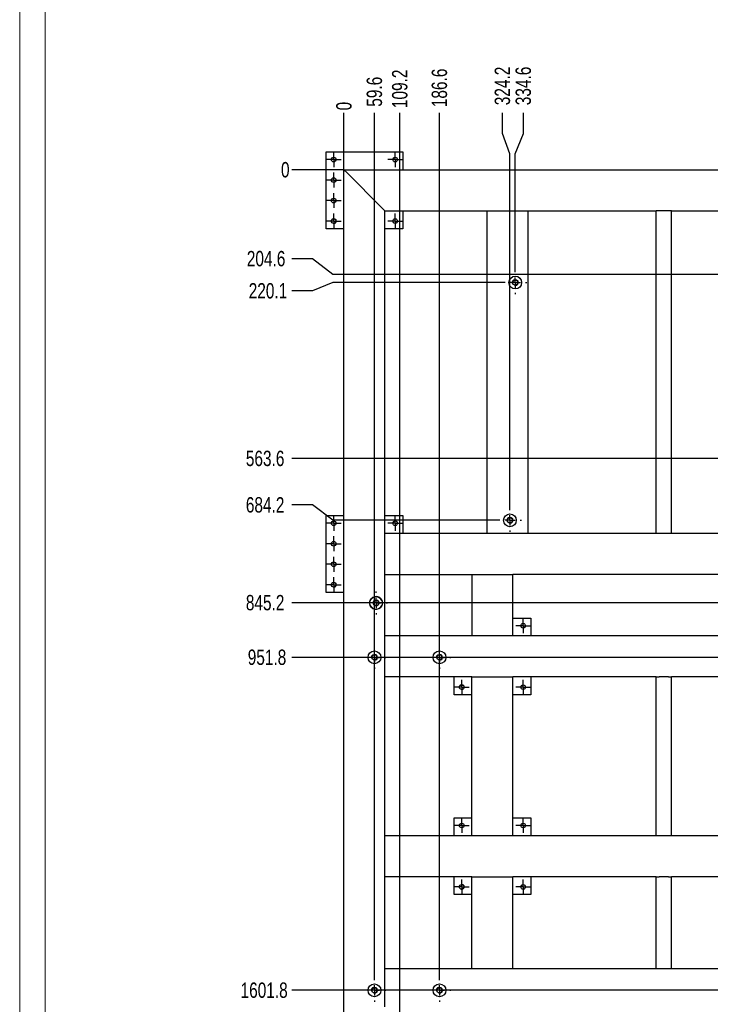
# Model space of a CAD drawing. Header units: millimetres. Extents: x 0 to 841, y 0 to 594.
# Tile 2 of 25: x 0 to 135, y 112 to 304. Entities that reach past the tile are written whole.
import ezdxf

# ---------------------------------------------------------------- set-up
doc = ezdxf.new("R2010")
doc.units = ezdxf.units.MM
doc.header["$PDSIZE"] = -1
doc.linetypes.add('CENTERX2', pattern=[20.32, 12.7, -2.54, 2.54, -2.54])
for name, color, linetype in [('COTES', 1, 'Continuous'), ('TRAIT-FINS', 9, 'Continuous'), ('TRAIT-MIXTES', 3, 'CENTERX2')]:
    doc.layers.add(name, color=color, linetype=linetype)
doc.layers.add('TRAIT-FORT', color=4, linetype='Continuous', lineweight=25)
doc.styles.add('SLDTEXTSTYLE0', font='TXT', dxfattribs={"width": 0.75})
doc.dimstyles.new('SLDDIMSTYLE10', dxfattribs={"dimtxt": 3, "dimasz": 0.333333, "dimexe": 0, "dimexo": 0.0625, "dimgap": 0.75, "dimtad": 0, "dimtih": 1, "dimtoh": 1, "dimdec": 1, "dimlfac": 10, "dimrnd": 1e-09, "dimdsep": 46, "dimtxsty": 'SLDTEXTSTYLE0', "dimblk1": 'ORIGIN', "dimblk2": 'ORIGIN', "dimsah": 1, "dimcen": 0.09, "dimadec": 0, "dimazin": 2, "dimtfac": 1, "dimtdec": 1, "dimtofl": 0, "dimtmove": 0, "dimatfit": 3, "dimldrblk": 'ORIGIN', "dimfxl": 1, "dimfrac": 2, "dimtolj": 1, "dimtzin": 12, "dimarcsym": 0})
doc.dimstyles.new('SLDDIMSTYLE11', dxfattribs={"dimtxt": 3, "dimasz": 2, "dimexe": 0, "dimexo": 0.0625, "dimgap": 0.75, "dimtad": 0, "dimtih": 1, "dimtoh": 1, "dimdec": 1, "dimlfac": 10, "dimrnd": 1e-09, "dimzin": 12, "dimdsep": 46, "dimtxsty": 'SLDTEXTSTYLE0', "dimsah": 1, "dimcen": 0.09, "dimadec": 0, "dimazin": 3, "dimtfac": 1, "dimtdec": 1, "dimtofl": 0, "dimtmove": 0, "dimatfit": 3, "dimfxl": 1, "dimfrac": 2, "dimtolj": 1, "dimtzin": 12, "dimarcsym": 0})

# ---------------------------------------------------------------- blocks, each defined once
blk = doc.blocks.new('_D_104')
at = {"layer": 'COTES', "color": 0, "lineweight": -2, "transparency": 16777216}
blk.add_line((63.36, 274.62), (63.36, 285.68), dxfattribs=at)
at = {"layer": 'Defpoints', "color": 0, "transparency": 16777216}
for p in [(63.36, 285.68), (63.36, 274.56), (63.36, 274.56)]:
    blk.add_point(p, dxfattribs=at)
at = {"layer": 'COTES', "color": 0, "transparency": 16777216, "insert": (63.36, 286.99), "char_height": 3, "attachment_point": 5, "rotation": 90, "style": 'SLDTEXTSTYLE0'}
blk.add_mtext('\\A1;0', dxfattribs=at)
blk = doc.blocks.new('_Origin')
at = {"color": 0, "linetype": 'ByBlock', "lineweight": -2}
blk.add_line((0, 0), (-1, 0), dxfattribs=at)
blk.add_circle((0, 0), 0.5, dxfattribs=at)
blk = doc.blocks.new('_D_105')
at = {"layer": 'COTES', "color": 0, "lineweight": -2, "transparency": 16777216}
blk.add_line((69.31, 116.69), (69.31, 285.68), dxfattribs=at)
at = {"layer": 'Defpoints', "color": 0, "transparency": 16777216}
for p in [(69.31, 285.68), (63.36, 274.56), (69.31, 116.63)]:
    blk.add_point(p, dxfattribs=at)
at = {"layer": 'COTES', "color": 0, "transparency": 16777216, "insert": (69.31, 289.8), "char_height": 3, "attachment_point": 5, "rotation": 90, "style": 'SLDTEXTSTYLE0'}
blk.add_mtext('\\A1;59.6', dxfattribs=at)
blk = doc.blocks.new('_D_106')
at = {"layer": 'COTES', "color": 0, "lineweight": -2, "transparency": 16777216}
blk.add_line((74.27, 86.19), (74.27, 285.68), dxfattribs=at)
at = {"layer": 'Defpoints', "color": 0, "transparency": 16777216}
for p in [(74.27, 285.68), (63.36, 274.56), (74.27, 86.13)]:
    blk.add_point(p, dxfattribs=at)
at = {"layer": 'COTES', "color": 0, "transparency": 16777216, "insert": (74.27, 290.37), "char_height": 3, "attachment_point": 5, "rotation": 90, "style": 'SLDTEXTSTYLE0'}
blk.add_mtext('\\A1;109.2', dxfattribs=at)
blk = doc.blocks.new('_D_107')
at = {"layer": 'COTES', "color": 0, "lineweight": -2, "transparency": 16777216}
blk.add_line((82.01, 116.69), (82.01, 285.68), dxfattribs=at)
at = {"layer": 'Defpoints', "color": 0, "transparency": 16777216}
for p in [(82.01, 285.68), (63.36, 274.56), (82.01, 116.63)]:
    blk.add_point(p, dxfattribs=at)
at = {"layer": 'COTES', "color": 0, "transparency": 16777216, "insert": (82.01, 290.55), "char_height": 3, "attachment_point": 5, "rotation": 90, "style": 'SLDTEXTSTYLE0'}
blk.add_mtext('\\A1;186.6', dxfattribs=at)
blk = doc.blocks.new('_D_108')
at = {"layer": 'COTES', "color": 0, "lineweight": -2, "transparency": 16777216}
for p, q in [((94.32, 281.68), (94.32, 285.68)), ((95.78, 277.68), (94.32, 281.68)), ((95.78, 208.45), (95.78, 277.68))]:
    blk.add_line(p, q, dxfattribs=at)
at = {"layer": 'Defpoints', "color": 0, "transparency": 16777216}
for p in [(94.32, 285.68), (63.36, 274.56), (95.78, 208.39)]:
    blk.add_point(p, dxfattribs=at)
at = {"layer": 'COTES', "color": 0, "transparency": 16777216, "insert": (94.32, 290.93), "char_height": 3, "attachment_point": 5, "rotation": 90, "style": 'SLDTEXTSTYLE0'}
blk.add_mtext('\\A1;324.2', dxfattribs=at)
blk = doc.blocks.new('_D_109')
at = {"layer": 'COTES', "color": 0, "lineweight": -2, "transparency": 16777216}
for p, q in [((98.4, 281.68), (98.4, 285.68)), ((96.82, 277.68), (98.4, 281.68)), ((96.82, 254.86), (96.82, 277.68))]:
    blk.add_line(p, q, dxfattribs=at)
at = {"layer": 'Defpoints', "color": 0, "transparency": 16777216}
for p in [(98.4, 285.68), (63.36, 274.56), (96.82, 254.8)]:
    blk.add_point(p, dxfattribs=at)
at = {"layer": 'COTES', "color": 0, "transparency": 16777216, "insert": (98.4, 290.93), "char_height": 3, "attachment_point": 5, "rotation": 90, "style": 'SLDTEXTSTYLE0'}
blk.add_mtext('\\A1;334.6', dxfattribs=at)
blk = doc.blocks.new('_D_110')
at = {"layer": 'COTES', "color": 0, "lineweight": -2, "transparency": 16777216}
blk.add_line((202.33, 116.69), (202.33, 285.68), dxfattribs=at)
at = {"layer": 'Defpoints', "color": 0, "transparency": 16777216}
for p in [(202.33, 285.68), (63.36, 274.56), (202.33, 116.63)]:
    blk.add_point(p, dxfattribs=at)
at = {"layer": 'COTES', "color": 0, "transparency": 16777216, "insert": (202.33, 291.68), "char_height": 3, "attachment_point": 5, "rotation": 90, "style": 'SLDTEXTSTYLE0'}
blk.add_mtext('\\A1;1389.8', dxfattribs=at)
blk = doc.blocks.new('_D_111')
at = {"layer": 'COTES', "color": 0, "lineweight": -2, "transparency": 16777216}
for p, q in [((209.61, 281.68), (209.61, 285.68)), ((212.02, 277.68), (209.61, 281.68)), ((212.02, 94.25), (212.02, 277.68))]:
    blk.add_line(p, q, dxfattribs=at)
at = {"layer": 'Defpoints', "color": 0, "transparency": 16777216}
for p in [(209.61, 285.68), (63.36, 274.56), (212.02, 94.19)]:
    blk.add_point(p, dxfattribs=at)
at = {"layer": 'COTES', "color": 0, "transparency": 16777216, "insert": (209.61, 291.68), "char_height": 3, "attachment_point": 5, "rotation": 90, "style": 'SLDTEXTSTYLE0'}
blk.add_mtext('\\A1;1486.6', dxfattribs=at)
blk = doc.blocks.new('_D_112')
at = {"layer": 'COTES', "color": 0, "lineweight": -2, "transparency": 16777216}
for p, q in [((220.16, 281.68), (220.16, 285.68)), ((215.03, 277.68), (220.16, 281.68)), ((215.03, 116.69), (215.03, 277.68))]:
    blk.add_line(p, q, dxfattribs=at)
at = {"layer": 'Defpoints', "color": 0, "transparency": 16777216}
for p in [(220.16, 285.68), (63.36, 274.56), (215.03, 116.63)]:
    blk.add_point(p, dxfattribs=at)
at = {"layer": 'COTES', "color": 0, "transparency": 16777216, "insert": (220.16, 291.3), "char_height": 3, "attachment_point": 5, "rotation": 90, "style": 'SLDTEXTSTYLE0'}
blk.add_mtext('\\A1;1516.8', dxfattribs=at)
blk = doc.blocks.new('_D_113')
at = {"layer": 'COTES', "color": 0, "lineweight": -2, "transparency": 16777216}
blk.add_line((235.13, 220.51), (235.13, 285.68), dxfattribs=at)
at = {"layer": 'Defpoints', "color": 0, "transparency": 16777216}
for p in [(235.13, 285.68), (63.36, 274.56), (235.13, 220.45)]:
    blk.add_point(p, dxfattribs=at)
at = {"layer": 'COTES', "color": 0, "transparency": 16777216, "insert": (235.13, 291.3), "char_height": 3, "attachment_point": 5, "rotation": 90, "style": 'SLDTEXTSTYLE0'}
blk.add_mtext('\\A1;1717.8', dxfattribs=at)
blk = doc.blocks.new('_D_114')
at = {"layer": 'COTES', "color": 0, "lineweight": -2, "transparency": 16777216}
blk.add_line((266.36, 274.62), (266.36, 285.68), dxfattribs=at)
at = {"layer": 'Defpoints', "color": 0, "transparency": 16777216}
for p in [(266.36, 285.68), (63.36, 274.56), (266.36, 274.56)]:
    blk.add_point(p, dxfattribs=at)
at = {"layer": 'COTES', "color": 0, "transparency": 16777216, "insert": (266.36, 290.18), "char_height": 3, "attachment_point": 5, "rotation": 90, "style": 'SLDTEXTSTYLE0'}
blk.add_mtext('\\A1;2030', dxfattribs=at)
blk = doc.blocks.new('_D_115')
at = {"layer": 'COTES', "color": 0, "lineweight": -2, "transparency": 16777216}
blk.add_line((63.3, 274.56), (53.2, 274.56), dxfattribs=at)
at = {"layer": 'Defpoints', "color": 0, "transparency": 16777216}
for p in [(53.2, 274.56), (63.36, 274.56), (63.36, 274.56)]:
    blk.add_point(p, dxfattribs=at)
at = {"layer": 'COTES', "color": 0, "transparency": 16777216, "insert": (51.89, 274.56), "char_height": 3, "attachment_point": 5, "style": 'SLDTEXTSTYLE0'}
blk.add_mtext('\\A1;0', dxfattribs=at)
blk = doc.blocks.new('_D_116')
at = {"layer": 'COTES', "color": 0, "lineweight": -2, "transparency": 16777216}
for p, q in [((57.2, 257.2), (53.2, 257.2)), ((61.2, 254.1), (57.2, 257.2)), ((232.82, 254.1), (61.2, 254.1))]:
    blk.add_line(p, q, dxfattribs=at)
at = {"layer": 'Defpoints', "color": 0, "transparency": 16777216}
for p in [(63.36, 274.56), (53.2, 257.2), (232.88, 254.1)]:
    blk.add_point(p, dxfattribs=at)
at = {"layer": 'COTES', "color": 0, "transparency": 16777216, "insert": (48.14, 257.2), "char_height": 3, "attachment_point": 5, "style": 'SLDTEXTSTYLE0'}
blk.add_mtext('\\A1;204.6', dxfattribs=at)
blk = doc.blocks.new('_D_117')
at = {"layer": 'COTES', "color": 0, "lineweight": -2, "transparency": 16777216}
for p, q in [((61.2, 252.55), (57.2, 250.92)), ((94.51, 252.55), (61.2, 252.55)), ((57.2, 250.92), (53.2, 250.92))]:
    blk.add_line(p, q, dxfattribs=at)
at = {"layer": 'Defpoints', "color": 0, "transparency": 16777216}
for p in [(63.36, 274.56), (94.57, 252.55), (53.2, 250.92)]:
    blk.add_point(p, dxfattribs=at)
at = {"layer": 'COTES', "color": 0, "transparency": 16777216, "insert": (48.51, 250.92), "char_height": 3, "attachment_point": 5, "style": 'SLDTEXTSTYLE0'}
blk.add_mtext('\\A1;220.1', dxfattribs=at)
blk = doc.blocks.new('_D_118')
at = {"layer": 'COTES', "color": 0, "lineweight": -2, "transparency": 16777216}
blk.add_line((232.82, 218.2), (53.2, 218.2), dxfattribs=at)
at = {"layer": 'Defpoints', "color": 0, "transparency": 16777216}
for p in [(63.36, 274.56), (53.2, 218.2), (232.88, 218.2)]:
    blk.add_point(p, dxfattribs=at)
at = {"layer": 'COTES', "color": 0, "transparency": 16777216, "insert": (47.95, 218.2), "char_height": 3, "attachment_point": 5, "style": 'SLDTEXTSTYLE0'}
blk.add_mtext('\\A1;563.6', dxfattribs=at)
blk = doc.blocks.new('_D_119')
at = {"layer": 'COTES', "color": 0, "lineweight": -2, "transparency": 16777216}
for p, q in [((57.2, 209.13), (53.2, 209.13)), ((61.2, 206.14), (57.2, 209.13)), ((93.47, 206.14), (61.2, 206.14))]:
    blk.add_line(p, q, dxfattribs=at)
at = {"layer": 'Defpoints', "color": 0, "transparency": 16777216}
for p in [(63.36, 274.56), (53.2, 209.13), (93.53, 206.14)]:
    blk.add_point(p, dxfattribs=at)
at = {"layer": 'COTES', "color": 0, "transparency": 16777216, "insert": (47.95, 209.13), "char_height": 3, "attachment_point": 5, "style": 'SLDTEXTSTYLE0'}
blk.add_mtext('\\A1;684.2', dxfattribs=at)
blk = doc.blocks.new('_D_120')
at = {"layer": 'COTES', "color": 0, "lineweight": -2, "transparency": 16777216}
blk.add_line((209.71, 190.04), (53.2, 190.04), dxfattribs=at)
at = {"layer": 'Defpoints', "color": 0, "transparency": 16777216}
for p in [(63.36, 274.56), (53.2, 190.04), (209.77, 190.04)]:
    blk.add_point(p, dxfattribs=at)
at = {"layer": 'COTES', "color": 0, "transparency": 16777216, "insert": (47.95, 190.04), "char_height": 3, "attachment_point": 5, "style": 'SLDTEXTSTYLE0'}
blk.add_mtext('\\A1;845.2', dxfattribs=at)
blk = doc.blocks.new('_D_121')
at = {"layer": 'COTES', "color": 0, "lineweight": -2, "transparency": 16777216}
blk.add_line((212.72, 179.38), (53.2, 179.38), dxfattribs=at)
at = {"layer": 'Defpoints', "color": 0, "transparency": 16777216}
for p in [(63.36, 274.56), (53.2, 179.38), (212.78, 179.38)]:
    blk.add_point(p, dxfattribs=at)
at = {"layer": 'COTES', "color": 0, "transparency": 16777216, "insert": (48.32, 179.38), "char_height": 3, "attachment_point": 5, "style": 'SLDTEXTSTYLE0'}
blk.add_mtext('\\A1;951.8', dxfattribs=at)
blk = doc.blocks.new('_D_122')
at = {"layer": 'COTES', "color": 0, "lineweight": -2, "transparency": 16777216}
blk.add_line((212.72, 114.38), (53.2, 114.38), dxfattribs=at)
at = {"layer": 'Defpoints', "color": 0, "transparency": 16777216}
for p in [(63.36, 274.56), (53.2, 114.38), (212.78, 114.38)]:
    blk.add_point(p, dxfattribs=at)
at = {"layer": 'COTES', "color": 0, "transparency": 16777216, "insert": (47.76, 114.38), "char_height": 3, "attachment_point": 5, "style": 'SLDTEXTSTYLE0'}
blk.add_mtext('\\A1;1601.8', dxfattribs=at)
blk = doc.blocks.new('_D_123')
at = {"layer": 'COTES', "color": 0, "lineweight": -2, "transparency": 16777216}
for p, q in [((57.2, 94.75), (53.2, 94.75)), ((61.2, 91.94), (57.2, 94.75)), ((209.71, 91.94), (61.2, 91.94))]:
    blk.add_line(p, q, dxfattribs=at)
at = {"layer": 'Defpoints', "color": 0, "transparency": 16777216}
for p in [(63.36, 274.56), (53.2, 94.75), (209.77, 91.94)]:
    blk.add_point(p, dxfattribs=at)
at = {"layer": 'COTES', "color": 0, "transparency": 16777216, "insert": (47.2, 94.75), "char_height": 3, "attachment_point": 5, "style": 'SLDTEXTSTYLE0'}
blk.add_mtext('\\A1;1826.2', dxfattribs=at)
blk = doc.blocks.new('_D_124')
at = {"layer": 'COTES', "color": 0, "lineweight": -2, "transparency": 16777216}
for p, q in [((57.2, 86.37), (53.2, 86.37)), ((61.2, 83.88), (57.2, 86.37)), ((71.96, 83.88), (61.2, 83.88))]:
    blk.add_line(p, q, dxfattribs=at)
at = {"layer": 'Defpoints', "color": 0, "transparency": 16777216}
for p in [(63.36, 274.56), (53.2, 86.37), (72.02, 83.88)]:
    blk.add_point(p, dxfattribs=at)
at = {"layer": 'COTES', "color": 0, "transparency": 16777216, "insert": (47.39, 86.37), "char_height": 3, "attachment_point": 5, "style": 'SLDTEXTSTYLE0'}
blk.add_mtext('\\A1;1906.8', dxfattribs=at)
blk = doc.blocks.new('_D_125')
at = {"layer": 'COTES', "color": 0, "lineweight": -2, "transparency": 16777216}
blk.add_line((63.3, 81.56), (53.2, 81.56), dxfattribs=at)
at = {"layer": 'Defpoints', "color": 0, "transparency": 16777216}
for p in [(63.36, 274.56), (53.2, 81.56), (63.36, 81.56)]:
    blk.add_point(p, dxfattribs=at)
at = {"layer": 'COTES', "color": 0, "transparency": 16777216, "insert": (48.89, 81.56), "char_height": 3, "attachment_point": 5, "style": 'SLDTEXTSTYLE0'}
blk.add_mtext('\\A1;1930', dxfattribs=at)
blk = doc.blocks.new('SW_CENTERMARKSYMBOL_95')
at = {"layer": 'TRAIT-MIXTES', "color": 0}
for p, q in [((0, 2), (0, 2.25)), ((-2, 0), (-2.25, 0)), ((0, 0), (-1, 0)), ((0, 0), (0, 1)), ((0, 0), (0, -1)), ((0, 0), (1, 0)), ((2, 0), (2.25, 0)), ((0, -2), (0, -2.25))]:
    blk.add_line(p, q, dxfattribs=at)
blk = doc.blocks.new('SW_CENTERMARKSYMBOL_96')
at = {"layer": 'TRAIT-MIXTES', "color": 0}
for p, q in [((-1, 0), (-1.45, 0)), ((0, 0), (-1, 0)), ((0, 1), (0, 1.45)), ((0, 0), (0, 1)), ((0, 0), (0, -1)), ((0, 0), (1, 0)), ((1, 0), (1.45, 0)), ((0, -1), (0, -1.45))]:
    blk.add_line(p, q, dxfattribs=at)
blk = doc.blocks.new('SW_CENTERMARKSYMBOL_97')
at = {"layer": 'TRAIT-MIXTES', "color": 0}
for p, q in [((-1, 0), (-1.45, 0)), ((0, 0), (-1, 0)), ((0, 1), (0, 1.45)), ((0, 0), (0, 1)), ((0, 0), (0, -1)), ((0, 0), (1, 0)), ((1, 0), (1.45, 0)), ((0, -1), (0, -1.45))]:
    blk.add_line(p, q, dxfattribs=at)
blk = doc.blocks.new('SW_CENTERMARKSYMBOL_98')
at = {"layer": 'TRAIT-MIXTES', "color": 0}
for p, q in [((-1, 0), (-1.45, 0)), ((0, 0), (-1, 0)), ((0, 1), (0, 1.45)), ((0, 0), (0, 1)), ((0, 0), (0, -1)), ((0, 0), (1, 0)), ((1, 0), (1.45, 0)), ((0, -1), (0, -1.45))]:
    blk.add_line(p, q, dxfattribs=at)
blk = doc.blocks.new('SW_CENTERMARKSYMBOL_99')
at = {"layer": 'TRAIT-MIXTES', "color": 0}
for p, q in [((-1, 0), (-1.45, 0)), ((0, 0), (-1, 0)), ((0, 1), (0, 1.45)), ((0, 0), (0, 1)), ((0, 0), (0, -1)), ((0, 0), (1, 0)), ((1, 0), (1.45, 0)), ((0, -1), (0, -1.45))]:
    blk.add_line(p, q, dxfattribs=at)
blk = doc.blocks.new('SW_CENTERMARKSYMBOL_100')
at = {"layer": 'TRAIT-MIXTES', "color": 0}
for p, q in [((-1, 0), (-1.45, 0)), ((0, 0), (-1, 0)), ((0, 1), (0, 1.45)), ((0, 0), (0, 1)), ((0, 0), (0, -1)), ((0, 0), (1, 0)), ((1, 0), (1.45, 0)), ((0, -1), (0, -1.45))]:
    blk.add_line(p, q, dxfattribs=at)
blk = doc.blocks.new('SW_CENTERMARKSYMBOL_101')
at = {"layer": 'TRAIT-MIXTES', "color": 0}
for p, q in [((-1, 0), (-1.45, 0)), ((0, 0), (-1, 0)), ((0, 1), (0, 1.45)), ((0, 0), (0, 1)), ((0, 0), (0, -1)), ((0, 0), (1, 0)), ((1, 0), (1.45, 0)), ((0, -1), (0, -1.45))]:
    blk.add_line(p, q, dxfattribs=at)
blk = doc.blocks.new('SW_CENTERMARKSYMBOL_102')
at = {"layer": 'TRAIT-MIXTES', "color": 0}
for p, q in [((0, 2), (0, 2.25)), ((-2, 0), (-2.25, 0)), ((0, 0), (-1, 0)), ((0, 0), (0, 1)), ((0, 0), (0, -1)), ((0, 0), (1, 0)), ((2, 0), (2.25, 0)), ((0, -2), (0, -2.25))]:
    blk.add_line(p, q, dxfattribs=at)
blk = doc.blocks.new('SW_CENTERMARKSYMBOL_114')
at = {"layer": 'TRAIT-MIXTES', "color": 0}
for p, q in [((-1, 0), (-1.45, 0)), ((0, 0), (-1, 0)), ((0, 1), (0, 1.45)), ((0, 0), (0, 1)), ((0, 0), (0, -1)), ((0, 0), (1, 0)), ((1, 0), (1.45, 0)), ((0, -1), (0, -1.45))]:
    blk.add_line(p, q, dxfattribs=at)
blk = doc.blocks.new('SW_CENTERMARKSYMBOL_115')
at = {"layer": 'TRAIT-MIXTES', "color": 0}
for p, q in [((-1, 0), (-1.45, 0)), ((0, 0), (-1, 0)), ((0, 1), (0, 1.45)), ((0, 0), (0, 1)), ((0, 0), (0, -1)), ((0, 0), (1, 0)), ((1, 0), (1.45, 0)), ((0, -1), (0, -1.45))]:
    blk.add_line(p, q, dxfattribs=at)
blk = doc.blocks.new('SW_CENTERMARKSYMBOL_116')
at = {"layer": 'TRAIT-MIXTES', "color": 0}
for p, q in [((-1, 0), (-1.45, 0)), ((0, 0), (-1, 0)), ((0, 1), (0, 1.45)), ((0, 0), (0, 1)), ((0, 0), (0, -1)), ((0, 0), (1, 0)), ((1, 0), (1.45, 0)), ((0, -1), (0, -1.45))]:
    blk.add_line(p, q, dxfattribs=at)
blk = doc.blocks.new('SW_CENTERMARKSYMBOL_117')
at = {"layer": 'TRAIT-MIXTES', "color": 0}
for p, q in [((0, 2), (0, 2.25)), ((-2, 0), (-2.25, 0)), ((0, 0), (-1, 0)), ((0, 0), (0, 1)), ((0, 0), (0, -1)), ((0, 0), (1, 0)), ((2, 0), (2.25, 0)), ((0, -2), (0, -2.25))]:
    blk.add_line(p, q, dxfattribs=at)
blk = doc.blocks.new('SW_CENTERMARKSYMBOL_119')
at = {"layer": 'TRAIT-MIXTES', "color": 0}
for p, q in [((-1, 0), (-1.45, 0)), ((0, 0), (-1, 0)), ((0, 1), (0, 1.45)), ((0, 0), (0, 1)), ((0, 0), (0, -1)), ((0, 0), (1, 0)), ((1, 0), (1.45, 0)), ((0, -1), (0, -1.45))]:
    blk.add_line(p, q, dxfattribs=at)
blk = doc.blocks.new('SW_CENTERMARKSYMBOL_120')
at = {"layer": 'TRAIT-MIXTES', "color": 0}
for p, q in [((-1, 0), (-1.45, 0)), ((0, 0), (-1, 0)), ((0, 1), (0, 1.45)), ((0, 0), (0, 1)), ((0, 0), (0, -1)), ((0, 0), (1, 0)), ((1, 0), (1.45, 0)), ((0, -1), (0, -1.45))]:
    blk.add_line(p, q, dxfattribs=at)
blk = doc.blocks.new('SW_CENTERMARKSYMBOL_121')
at = {"layer": 'TRAIT-MIXTES', "color": 0}
for p, q in [((-1, 0), (-1.45, 0)), ((0, 0), (-1, 0)), ((0, 1), (0, 1.45)), ((0, 0), (0, 1)), ((0, 0), (0, -1)), ((0, 0), (1, 0)), ((1, 0), (1.45, 0)), ((0, -1), (0, -1.45))]:
    blk.add_line(p, q, dxfattribs=at)
blk = doc.blocks.new('SW_CENTERMARKSYMBOL_122')
at = {"layer": 'TRAIT-MIXTES', "color": 0}
for p, q in [((-1, 0), (-1.45, 0)), ((0, 0), (-1, 0)), ((0, 1), (0, 1.45)), ((0, 0), (0, 1)), ((0, 0), (0, -1)), ((0, 0), (1, 0)), ((1, 0), (1.45, 0)), ((0, -1), (0, -1.45))]:
    blk.add_line(p, q, dxfattribs=at)
blk = doc.blocks.new('SW_CENTERMARKSYMBOL_124')
at = {"layer": 'TRAIT-MIXTES', "color": 0}
for p, q in [((0, 2), (0, 2.25)), ((-2, 0), (-2.25, 0)), ((0, 0), (-1, 0)), ((0, 0), (0, 1)), ((0, 0), (0, -1)), ((0, 0), (1, 0)), ((2, 0), (2.25, 0)), ((0, -2), (0, -2.25))]:
    blk.add_line(p, q, dxfattribs=at)
blk = doc.blocks.new('SW_CENTERMARKSYMBOL_144')
at = {"layer": 'TRAIT-MIXTES', "color": 0}
for p, q in [((0, 2), (0, 2.25)), ((-2, 0), (-2.25, 0)), ((0, 0), (-1, 0)), ((0, 0), (0, 1)), ((0, 0), (0, -1)), ((0, 0), (1, 0)), ((2, 0), (2.25, 0)), ((0, -2), (0, -2.25))]:
    blk.add_line(p, q, dxfattribs=at)
blk = doc.blocks.new('SW_CENTERMARKSYMBOL_155')
at = {"layer": 'TRAIT-MIXTES', "color": 0}
for p, q in [((-1, 0), (-1.45, 0)), ((0, 0), (-1, 0)), ((0, 1), (0, 1.45)), ((0, 0), (0, 1)), ((0, 0), (0, -1)), ((0, 0), (1, 0)), ((1, 0), (1.45, 0)), ((0, -1), (0, -1.45))]:
    blk.add_line(p, q, dxfattribs=at)
blk = doc.blocks.new('SW_CENTERMARKSYMBOL_156')
at = {"layer": 'TRAIT-MIXTES', "color": 0}
for p, q in [((-1, 0), (-1.45, 0)), ((0, 0), (-1, 0)), ((0, 1), (0, 1.45)), ((0, 0), (0, 1)), ((0, 0), (0, -1)), ((0, 0), (1, 0)), ((1, 0), (1.45, 0)), ((0, -1), (0, -1.45))]:
    blk.add_line(p, q, dxfattribs=at)
blk = doc.blocks.new('SW_CENTERMARKSYMBOL_157')
at = {"layer": 'TRAIT-MIXTES', "color": 0}
for p, q in [((-1, 0), (-1.45, 0)), ((0, 0), (-1, 0)), ((0, 1), (0, 1.45)), ((0, 0), (0, 1)), ((0, 0), (0, -1)), ((0, 0), (1, 0)), ((1, 0), (1.45, 0)), ((0, -1), (0, -1.45))]:
    blk.add_line(p, q, dxfattribs=at)
blk = doc.blocks.new('SW_CENTERMARKSYMBOL_158')
at = {"layer": 'TRAIT-MIXTES', "color": 0}
for p, q in [((-1, 0), (-1.45, 0)), ((0, 0), (-1, 0)), ((0, 1), (0, 1.45)), ((0, 0), (0, 1)), ((0, 0), (0, -1)), ((0, 0), (1, 0)), ((1, 0), (1.45, 0)), ((0, -1), (0, -1.45))]:
    blk.add_line(p, q, dxfattribs=at)
blk = doc.blocks.new('SW_CENTERMARKSYMBOL_159')
at = {"layer": 'TRAIT-MIXTES', "color": 0}
for p, q in [((-1, 0), (-1.45, 0)), ((0, 0), (-1, 0)), ((0, 1), (0, 1.45)), ((0, 0), (0, 1)), ((0, 0), (0, -1)), ((0, 0), (1, 0)), ((1, 0), (1.45, 0)), ((0, -1), (0, -1.45))]:
    blk.add_line(p, q, dxfattribs=at)
blk = doc.blocks.new('SW_CENTERMARKSYMBOL_160')
at = {"layer": 'TRAIT-MIXTES', "color": 0}
for p, q in [((0, 2), (0, 2.25)), ((-2, 0), (-2.25, 0)), ((0, 0), (-1, 0)), ((0, 0), (0, 1)), ((0, 0), (0, -1)), ((0, 0), (1, 0)), ((2, 0), (2.25, 0)), ((0, -2), (0, -2.25))]:
    blk.add_line(p, q, dxfattribs=at)
blk = doc.blocks.new('SW_CENTERMARKSYMBOL_163')
at = {"layer": 'TRAIT-MIXTES', "color": 0}
for p, q in [((0, 2), (0, 2.25)), ((-2, 0), (-2.25, 0)), ((0, 0), (-1, 0)), ((0, 0), (0, 1)), ((0, 0), (0, -1)), ((0, 0), (1, 0)), ((2, 0), (2.25, 0)), ((0, -2), (0, -2.25))]:
    blk.add_line(p, q, dxfattribs=at)

msp = doc.modelspace()

# ---------------------------------------------------------------- linework, layer by layer
at = {"lineweight": 18}
for p, q in [((0, 594), (0, 0)), ((5, 589), (5, 5))]:
    msp.add_line(p, q, dxfattribs=at)
at = {"layer": 'TRAIT-FINS', "lineweight": 18}
for centre, radius in [((61.359, 264.555), 0.5), ((96.819, 252.547), 0.6), ((95.779, 206.137), 0.6), ((61.359, 193.555), 0.5), ((69.615, 189.997), 0.6), ((69.315, 179.377), 0.6), ((82.015, 179.377), 0.6), ((86.359, 173.555), 0.5), ((86.359, 134.555), 0.5), ((69.315, 114.377), 0.6), ((82.015, 114.377), 0.6)]:
    msp.add_arc(centre, radius, 255, 195, dxfattribs=at)
at = {"layer": 'TRAIT-FORT', "lineweight": 25}
for p, q in [((59.859, 263.055), (59.859, 278.055)), ((59.859, 278.055), (74.859, 278.055)), ((74.859, 278.055), (74.859, 274.555)), ((63.359, 81.555), (63.359, 274.555)), ((63.359, 274.555), (63.959, 273.955)), ((63.359, 274.555), (266.359, 274.555)), ((63.959, 273.955), (63.359, 274.555)), ((63.959, 273.955), (70.759, 267.155)), ((70.759, 267.155), (71.359, 266.555)), ((71.359, 266.555), (70.759, 267.155)), ((71.359, 203.555), (71.359, 266.555)), ((71.359, 266.555), (91.359, 266.555)), ((74.859, 266.555), (74.859, 263.055)), ((91.359, 203.555), (91.359, 266.555)), ((91.359, 266.555), (91.959, 266.555)), ((91.959, 266.555), (98.759, 266.555)), ((98.759, 266.555), (99.359, 266.555)), ((99.359, 266.555), (124.359, 266.555)), ((99.359, 203.555), (99.359, 266.555)), ((124.359, 203.555), (124.359, 266.555)), ((124.959, 266.555), (124.359, 266.555)), ((126.759, 266.555), (124.959, 266.555)), ((127.359, 266.555), (126.759, 266.555)), ((127.359, 266.555), (149.359, 266.555)), ((127.359, 203.555), (127.359, 266.555)), ((63.359, 263.055), (59.859, 263.055)), ((74.859, 263.055), (71.359, 263.055)), ((59.859, 192.055), (59.859, 207.055)), ((59.859, 207.055), (63.359, 207.055)), ((71.359, 207.055), (74.859, 207.055)), ((74.859, 207.055), (74.859, 203.555)), ((91.359, 203.555), (71.359, 203.555)), ((71.359, 202.955), (71.359, 203.555)), ((71.359, 196.155), (71.359, 202.955)), ((91.959, 203.555), (91.359, 203.555)), ((98.759, 203.555), (91.959, 203.555)), ((99.359, 203.555), (98.759, 203.555)), ((124.359, 203.555), (99.359, 203.555)), ((124.959, 203.555), (124.359, 203.555)), ((126.759, 203.555), (124.959, 203.555)), ((127.359, 203.555), (126.759, 203.555)), ((149.359, 203.555), (127.359, 203.555)), ((71.359, 195.555), (71.359, 196.155)), ((71.359, 195.555), (88.359, 195.555)), ((71.359, 183.555), (71.359, 195.555)), ((88.359, 195.555), (88.959, 195.555)), ((88.359, 195.555), (88.359, 183.555)), ((88.959, 195.555), (95.759, 195.555)), ((95.759, 195.555), (96.359, 195.555)), ((149.359, 195.555), (96.359, 195.555)), ((96.359, 183.555), (96.359, 195.555)), ((63.359, 192.055), (59.859, 192.055)), ((96.359, 187.055), (99.859, 187.055)), ((99.859, 187.055), (99.859, 183.555)), ((71.359, 182.955), (71.359, 183.555)), ((88.359, 183.555), (71.359, 183.555)), ((71.359, 176.155), (71.359, 182.955)), ((88.959, 183.555), (88.359, 183.555)), ((95.759, 183.555), (88.959, 183.555)), ((96.359, 183.555), (95.759, 183.555)), ((149.359, 183.555), (96.359, 183.555)), ((71.359, 175.555), (71.359, 176.155)), ((71.359, 144.555), (71.359, 175.555)), ((88.359, 175.555), (71.359, 175.555)), ((84.859, 172.055), (84.859, 175.555)), ((88.359, 144.555), (88.359, 175.555)), ((88.359, 175.555), (88.959, 175.555)), ((88.959, 175.555), (95.759, 175.555)), ((95.759, 175.555), (96.359, 175.555)), ((124.359, 175.555), (96.359, 175.555)), ((96.359, 144.555), (96.359, 175.555)), ((99.859, 175.555), (99.859, 172.055)), ((124.359, 144.555), (124.359, 175.555)), ((124.359, 175.555), (124.959, 175.555)), ((126.759, 175.555), (124.959, 175.555)), ((126.759, 175.555), (127.359, 175.555)), ((149.359, 175.555), (127.359, 175.555)), ((127.359, 144.555), (127.359, 175.555)), ((88.359, 172.055), (84.859, 172.055)), ((99.859, 172.055), (96.359, 172.055)), ((84.859, 144.555), (84.859, 148.055)), ((84.859, 148.055), (88.359, 148.055)), ((96.359, 148.055), (99.859, 148.055)), ((99.859, 148.055), (99.859, 144.555)), ((88.359, 144.555), (71.359, 144.555)), ((71.359, 143.955), (71.359, 144.555)), ((88.959, 144.555), (88.359, 144.555)), ((95.759, 144.555), (88.959, 144.555)), ((96.359, 144.555), (95.759, 144.555)), ((124.359, 144.555), (96.359, 144.555)), ((124.959, 144.555), (124.359, 144.555)), ((126.759, 144.555), (124.959, 144.555)), ((127.359, 144.555), (126.759, 144.555)), ((149.359, 144.555), (127.359, 144.555)), ((71.359, 137.155), (71.359, 143.955)), ((71.359, 136.555), (71.359, 137.155)), ((71.359, 118.555), (71.359, 136.555)), ((88.359, 136.555), (71.359, 136.555)), ((84.859, 133.055), (84.859, 136.555)), ((88.359, 118.555), (88.359, 136.555)), ((88.359, 136.555), (88.959, 136.555)), ((88.959, 136.555), (95.759, 136.555)), ((95.759, 136.555), (96.359, 136.555)), ((124.359, 136.555), (96.359, 136.555)), ((96.359, 118.555), (96.359, 136.555)), ((99.859, 136.555), (99.859, 133.055)), ((124.359, 118.555), (124.359, 136.555)), ((124.359, 136.555), (124.959, 136.555)), ((126.759, 136.555), (124.959, 136.555)), ((126.759, 136.555), (127.359, 136.555)), ((149.359, 136.555), (127.359, 136.555)), ((127.359, 118.555), (127.359, 136.555)), ((88.359, 133.055), (84.859, 133.055)), ((99.859, 133.055), (96.359, 133.055)), ((88.359, 118.555), (71.359, 118.555)), ((71.359, 117.955), (71.359, 118.555)), ((71.359, 111.155), (71.359, 117.955)), ((88.959, 118.555), (88.359, 118.555)), ((95.759, 118.555), (88.959, 118.555)), ((96.359, 118.555), (95.759, 118.555)), ((124.359, 118.555), (96.359, 118.555)), ((124.959, 118.555), (124.359, 118.555)), ((126.759, 118.555), (124.959, 118.555)), ((127.359, 118.555), (126.759, 118.555)), ((149.359, 118.555), (127.359, 118.555))]:
    msp.add_line(p, q, dxfattribs=at)
for centre, radius in [((61.359, 276.555), 0.45), ((73.359, 276.555), 0.45), ((61.359, 272.555), 0.45), ((61.359, 268.555), 0.45), ((61.359, 264.555), 0.45), ((73.359, 264.555), 0.45), ((96.819, 252.547), 1.25), ((96.819, 252.547), 0.51), ((61.359, 205.555), 0.45), ((73.359, 205.555), 0.45), ((95.779, 206.137), 1.25), ((95.779, 206.137), 0.51), ((61.359, 201.555), 0.45), ((61.359, 197.555), 0.45), ((61.359, 193.555), 0.45), ((69.615, 189.997), 1.25), ((69.615, 189.997), 0.51), ((98.359, 185.555), 0.45), ((69.315, 179.377), 1.25), ((69.315, 179.377), 0.51), ((82.015, 179.377), 1.25), ((82.015, 179.377), 0.51), ((86.359, 173.555), 0.45), ((98.359, 173.555), 0.45), ((86.359, 146.555), 0.45), ((98.359, 146.555), 0.45), ((86.359, 134.555), 0.45), ((98.359, 134.555), 0.45), ((69.315, 114.377), 1.25), ((82.015, 114.377), 1.25), ((69.315, 114.377), 0.51), ((82.015, 114.377), 0.51)]:
    msp.add_circle(centre, radius, dxfattribs=at)
msp.add_arc((69.615, 189.997), 1.25, 23.77968, 336.22032, dxfattribs=at)
msp.add_open_spline([(70.759, 190.501), (70.794, 190.421), (70.82, 190.339), (70.847, 190.213), (70.853, 190.17), (70.862, 190.084), (70.865, 190.04), (70.865, 189.911), (70.856, 189.825), (70.829, 189.698), (70.818, 189.656), (70.792, 189.573), (70.776, 189.532), (70.759, 189.493)], degree=3, knots=[0, 0, 0, 0, 0.25, 0.25, 0.375, 0.375, 0.5, 0.5, 0.75, 0.75, 0.875, 0.875, 1, 1, 1, 1], dxfattribs=at)

# ---------------------------------------------------------------- block references
at = {"layer": 'TRAIT-MIXTES'}
for name, p in [('SW_CENTERMARKSYMBOL_96', (61.359, 276.555)), ('SW_CENTERMARKSYMBOL_101', (73.359, 276.555)), ('SW_CENTERMARKSYMBOL_97', (61.359, 272.555)), ('SW_CENTERMARKSYMBOL_98', (61.359, 268.555)), ('SW_CENTERMARKSYMBOL_99', (61.359, 264.555)), ('SW_CENTERMARKSYMBOL_100', (73.359, 264.555)), ('SW_CENTERMARKSYMBOL_160', (96.819, 252.547)), ('SW_CENTERMARKSYMBOL_95', (95.779, 206.137)), ('SW_CENTERMARKSYMBOL_155', (61.359, 205.555)), ('SW_CENTERMARKSYMBOL_159', (73.359, 205.555)), ('SW_CENTERMARKSYMBOL_156', (61.359, 201.555)), ('SW_CENTERMARKSYMBOL_157', (61.359, 197.555)), ('SW_CENTERMARKSYMBOL_158', (61.359, 193.555)), ('SW_CENTERMARKSYMBOL_117', (69.615, 189.997)), ('SW_CENTERMARKSYMBOL_116', (98.359, 185.555)), ('SW_CENTERMARKSYMBOL_144', (69.315, 179.377)), ('SW_CENTERMARKSYMBOL_124', (82.015, 179.377)), ('SW_CENTERMARKSYMBOL_114', (86.359, 173.555)), ('SW_CENTERMARKSYMBOL_115', (98.359, 173.555)), ('SW_CENTERMARKSYMBOL_119', (86.359, 146.555)), ('SW_CENTERMARKSYMBOL_122', (98.359, 146.555)), ('SW_CENTERMARKSYMBOL_120', (86.359, 134.555)), ('SW_CENTERMARKSYMBOL_121', (98.359, 134.555)), ('SW_CENTERMARKSYMBOL_163', (69.315, 114.377)), ('SW_CENTERMARKSYMBOL_102', (82.015, 114.377))]:
    msp.add_blockref(name, p, dxfattribs=at)

# ---------------------------------------------------------------- dimensions: what is measured, and where the dimension line sits
at = {"layer": 'COTES'}
for feature_location, offset, dtype, origin, dimstyle, picture, middle in [((202.335, 116.627), (0, 169.053), 1, (63.359, 274.555), 'SLDDIMSTYLE11', '_D_110', (202.335, 291.68)), ((212.019, 94.187), (-2.408, 191.493), 1, (63.359, 274.555), 'SLDDIMSTYLE11', '_D_111', (209.61, 291.68)), ((215.035, 116.627), (5.129, 169.053), 1, (63.359, 274.555), 'SLDDIMSTYLE11', '_D_112', (220.164, 291.305)), ((235.135, 220.447), (0, 65.233), 1, (63.359, 274.555), 'SLDDIMSTYLE11', '_D_113', (235.135, 291.305)), ((95.779, 208.387), (-1.455, 77.293), 1, (63.359, 274.555), 'SLDDIMSTYLE11', '_D_108', (94.324, 290.93)), ((96.819, 254.797), (1.583, 30.883), 1, (63.359, 274.555), 'SLDDIMSTYLE11', '_D_109', (98.401, 290.93)), ((82.015, 116.627), (0, 169.053), 1, (63.359, 274.555), 'SLDDIMSTYLE11', '_D_107', (82.015, 290.555)), ((74.275, 86.127), (0, 199.553), 1, (63.359, 274.555), 'SLDDIMSTYLE11', '_D_106', (74.275, 290.367)), ((266.359, 274.555), (0, 11.125), 1, (63.359, 274.555), 'SLDDIMSTYLE11', '_D_114', (266.359, 290.18)), ((69.315, 116.627), (0, 169.053), 1, (63.359, 274.555), 'SLDDIMSTYLE11', '_D_105', (69.315, 289.805)), ((63.358597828, 274.555063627), (0, 11.124545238), 1, (63.358597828, 274.555063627), 'SLDDIMSTYLE10', '_D_104', (63.358597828, 286.992108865)), ((63.358597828, 274.555063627), (-10.159921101, 0), 0, (63.358597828, 274.555063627), 'SLDDIMSTYLE10', '_D_115', (51.886176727, 274.555063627)), ((209.769, 91.937), (-156.57, 2.814), 0, (63.359, 274.555), 'SLDDIMSTYLE11', '_D_123', (47.199, 94.75)), ((72.025, 83.877), (-18.826, 2.489), 0, (63.359, 274.555), 'SLDDIMSTYLE11', '_D_124', (47.386, 86.365)), ((212.785, 114.377), (-159.586, 0), 0, (63.359, 274.555), 'SLDDIMSTYLE11', '_D_122', (47.761, 114.377)), ((232.885, 218.197), (-179.686, 0), 0, (63.359, 274.555), 'SLDDIMSTYLE11', '_D_118', (47.949, 218.197)), ((93.529, 206.137), (-40.33, 2.993), 0, (63.359, 274.555), 'SLDDIMSTYLE11', '_D_119', (47.949, 209.13)), ((209.769, 190.037), (-156.57, 0), 0, (63.359, 274.555), 'SLDDIMSTYLE11', '_D_120', (47.949, 190.037)), ((232.885, 254.097), (-179.686, 3.1), 0, (63.359, 274.555), 'SLDDIMSTYLE11', '_D_116', (48.136, 257.197)), ((212.785, 179.377), (-159.586, 0), 0, (63.359, 274.555), 'SLDDIMSTYLE11', '_D_121', (48.324, 179.377)), ((94.569, 252.547), (-41.37, -1.63), 0, (63.359, 274.555), 'SLDDIMSTYLE11', '_D_117', (48.511, 250.917)), ((63.359, 81.555), (-10.16, 0), 0, (63.359, 274.555), 'SLDDIMSTYLE11', '_D_125', (48.886, 81.555))]:
    dim = msp.add_ordinate_dim(feature_location=feature_location, offset=offset, dtype=dtype, origin=origin, dimstyle=dimstyle, dxfattribs=at)
    dim.commit()
    dim.dimension.update_dxf_attribs({"geometry": picture, "text_midpoint": middle})

doc.saveas('drawing.dxf')
